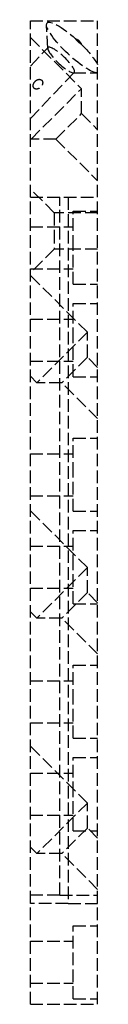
# Model space of a CAD drawing. Header units: millimetres. Extents: x -8 to 0, y -117 to 0.
import ezdxf

# ---------------------------------------------------------------- set-up
doc = ezdxf.new("R2010")
doc.units = ezdxf.units.MM
doc.header["$LTSCALE"] = 10
doc.linetypes.add('ALLCAD_Strich', pattern=[0.2, 0.15, -0.05])
doc.layers.add('BESCH_KONT_sich_schn_seit_2d', color=160, linetype='Continuous')

msp = doc.modelspace()

# ---------------------------------------------------------------- linework, layer by layer
at = {"layer": 'BESCH_KONT_sich_schn_seit_2d', "linetype": 'ALLCAD_Strich', "extrusion": (-1.094764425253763e-47, 1, -2.220446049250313e-16)}
for p, q in [((-8.004999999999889, -0.007131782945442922), (-0.004999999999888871, -0.007131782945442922)), ((-8.004999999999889, -21.00713178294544), (-8.004999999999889, -0.007131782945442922)), ((-5.933612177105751, -3.305707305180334), (-6.079969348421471, -0.496242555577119)), ((-6.010062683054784, -0.253605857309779), (-5.775604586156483, -0.007131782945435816)), ((-0.009999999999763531, -0.008914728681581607), (-0.004999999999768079, -0.008914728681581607)), ((-0.009999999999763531, -0.008914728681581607), (-0.009999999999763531, -0.0116279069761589)), ((-0.009999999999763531, -0.009069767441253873), (-0.004999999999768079, -0.009069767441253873)), ((-0.009999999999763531, -0.0104651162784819), (-0.004999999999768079, -0.0104651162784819)), ((-0.004999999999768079, -0.01062015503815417), (-0.009999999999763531, -0.01062015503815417)), ((-0.009999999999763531, -0.01124031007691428), (-0.004999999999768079, -0.01124031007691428)), ((-0.009999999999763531, -0.01155038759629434), (-0.004999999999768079, -0.01155038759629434)), ((-0.009999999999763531, -0.0116279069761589), (-0.004999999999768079, -0.0116279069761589)), ((-0.009999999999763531, -0.01426356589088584), (-0.009999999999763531, -0.0116279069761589)), ((-0.009999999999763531, -0.0118604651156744), (-0.004999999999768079, -0.0118604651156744)), ((-0.009999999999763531, -0.01201550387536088), (-0.004999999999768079, -0.01201550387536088)), ((-0.009999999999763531, -0.01279069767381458), (-0.004999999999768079, -0.01279069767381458)), ((-0.009999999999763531, -0.01418604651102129), (-0.004999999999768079, -0.01418604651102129)), ((-0.009999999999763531, -0.01426356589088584), (-0.004999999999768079, -0.01426356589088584)), ((-0.009999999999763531, -0.01426356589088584), (-0.009999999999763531, -0.01697674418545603)), ((-0.009999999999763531, -0.01542635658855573), (-0.004999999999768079, -0.01542635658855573)), ((-0.009999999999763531, -0.01682170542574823), (-0.004999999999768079, -0.01682170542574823)), ((-0.009999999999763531, -0.01697674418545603), (-0.004999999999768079, -0.01697674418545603)), ((-0.004999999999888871, -21.00713178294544), (-0.004999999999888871, -0.007131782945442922)), ((-8.004999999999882, -2.007131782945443), (-7.999796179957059, -2.001927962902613)), ((-7.999796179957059, -2.001927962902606), (-1.918677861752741, -8.083046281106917)), ((-8.004999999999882, -5.397685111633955), (-5.898247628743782, -3.182961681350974)), ((-8.004999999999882, -11.63657845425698), (-2.782693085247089, -6.146628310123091)), ((-2.903519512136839, -6.188078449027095), (-0.09025128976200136, -6.193952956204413)), ((-7.929085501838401, -14.09345392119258), (-1.918677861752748, -8.083046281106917)), ((-1.918677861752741, -11.05289476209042), (-1.918677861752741, -8.083046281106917)), ((-4.959237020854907, -14.09345392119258), (-1.918677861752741, -11.05289476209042)), ((-1.918677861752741, -11.05289476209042), (-0.004999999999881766, -12.96657262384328)), ((-8.004999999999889, -14.01753942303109), (-7.929085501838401, -14.09345392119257)), ((-4.9592370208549, -14.09345392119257), (-7.929085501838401, -14.09345392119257)), ((-4.9592370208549, -14.09345392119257), (-0.004999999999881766, -19.04769094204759)), ((-5.154999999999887, -22.85713178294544), (-8.004999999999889, -20.00713178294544)), ((-8.004999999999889, -21.00713178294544), (-0.004999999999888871, -21.00713178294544)), ((-8.004999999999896, -21.00713178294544), (-0.004999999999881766, -21.00713178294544)), ((-8.004999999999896, -117.0071317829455), (-8.004999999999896, -21.00713178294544)), ((-4.504999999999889, -104.0071317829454), (-4.504999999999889, -21.00713178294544)), ((-3.504999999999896, -21.00713178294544), (-3.504999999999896, -105.0071317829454)), ((-0.004999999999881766, -117.0071317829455), (-0.004999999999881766, -21.00713178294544)), ((-5.154999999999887, -22.85713178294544), (-5.154999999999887, -25.00713178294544)), ((-0.004999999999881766, -22.85713178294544), (-5.154999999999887, -22.85713178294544)), ((-2.904999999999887, -27.00713178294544), (-2.904999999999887, -22.65713178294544)), ((-2.904999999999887, -22.65713178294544), (-0.004999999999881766, -22.65713178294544)), ((-8.004999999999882, -24.50713178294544), (-2.904999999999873, -24.50713178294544)), ((-5.154999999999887, -25.00713178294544), (-5.154999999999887, -27.15713178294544)), ((-5.154999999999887, -27.15713178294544), (-8.004999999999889, -30.00713178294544)), ((-0.004999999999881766, -27.15713178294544), (-5.154999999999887, -27.15713178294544)), ((-2.904999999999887, -31.35713178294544), (-2.904999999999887, -27.00713178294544)), ((-8.004999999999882, -29.50713178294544), (-2.904999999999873, -29.50713178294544)), ((-1.221621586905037, -37.06440255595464), (-8.004999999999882, -30.2810241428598)), ((-2.904999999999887, -31.35713178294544), (-0.004999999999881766, -31.35713178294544)), ((-2.904999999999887, -38.00713178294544), (-2.904999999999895, -33.65713178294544)), ((-2.904999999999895, -33.65713178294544), (-0.004999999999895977, -33.65713178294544)), ((-8.004999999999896, -35.50713178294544), (-2.904999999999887, -35.50713178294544)), ((-1.221621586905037, -37.06440255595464), (-7.23202922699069, -43.0748101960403)), ((-1.22162158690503, -40.03425103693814), (-1.22162158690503, -37.06440255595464)), ((-2.904999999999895, -42.35713178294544), (-2.904999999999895, -38.00713178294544)), ((-8.004999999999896, -40.50713178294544), (-2.904999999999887, -40.50713178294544)), ((-1.221621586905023, -40.03425103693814), (-4.262180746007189, -43.0748101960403)), ((-0.004999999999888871, -41.25087262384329), (-1.22162158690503, -40.03425103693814)), ((-7.23202922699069, -43.0748101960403), (-8.004999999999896, -42.3018394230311)), ((-4.262180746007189, -43.0748101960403), (-7.23202922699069, -43.0748101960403)), ((-0.004999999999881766, -47.33199094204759), (-4.262180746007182, -43.07481019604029)), ((-2.904999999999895, -42.35713178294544), (-0.004999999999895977, -42.35713178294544)), ((-2.904999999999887, -54.00713178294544), (-2.904999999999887, -49.65713178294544)), ((-2.904999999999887, -49.65713178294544), (-0.004999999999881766, -49.65713178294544)), ((-8.004999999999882, -51.50713178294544), (-2.904999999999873, -51.50713178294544)), ((-2.904999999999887, -58.35713178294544), (-2.904999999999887, -54.00713178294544)), ((-8.004999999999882, -56.50713178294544), (-2.904999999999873, -56.50713178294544)), ((-1.221621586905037, -65.06440255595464), (-8.004999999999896, -58.28102414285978)), ((-2.904999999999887, -58.35713178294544), (-0.004999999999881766, -58.35713178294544)), ((-2.904999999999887, -65.00713178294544), (-2.904999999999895, -60.65713178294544)), ((-2.904999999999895, -60.65713178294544), (-0.004999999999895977, -60.65713178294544)), ((-8.004999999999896, -62.50713178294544), (-2.904999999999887, -62.50713178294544)), ((-1.221621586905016, -65.06440255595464), (-7.23202922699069, -71.07481019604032)), ((-2.904999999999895, -69.35713178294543), (-2.904999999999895, -65.00713178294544)), ((-1.22162158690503, -68.03425103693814), (-1.22162158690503, -65.06440255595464)), ((-8.004999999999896, -67.50713178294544), (-2.904999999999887, -67.50713178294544)), ((-1.22162158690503, -68.03425103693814), (-4.262180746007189, -71.07481019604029)), ((-0.004999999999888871, -69.25087262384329), (-1.22162158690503, -68.03425103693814)), ((-2.904999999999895, -69.35713178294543), (-0.004999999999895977, -69.35713178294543)), ((-7.23202922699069, -71.07481019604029), (-8.004999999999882, -70.30183942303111)), ((-4.262180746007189, -71.07481019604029), (-7.23202922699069, -71.07481019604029)), ((-0.004999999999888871, -75.33199094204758), (-4.262180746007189, -71.07481019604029)), ((-2.904999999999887, -81.00713178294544), (-2.904999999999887, -76.65713178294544)), ((-2.904999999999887, -76.65713178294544), (-0.004999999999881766, -76.65713178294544)), ((-8.004999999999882, -78.50713178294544), (-2.904999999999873, -78.50713178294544)), ((-2.904999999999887, -85.35713178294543), (-2.904999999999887, -81.00713178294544)), ((-8.004999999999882, -83.50713178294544), (-2.904999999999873, -83.50713178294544)), ((-2.904999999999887, -85.35713178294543), (-0.004999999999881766, -85.35713178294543)), ((-1.221621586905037, -93.06440255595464), (-8.004999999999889, -86.28102414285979)), ((-2.904999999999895, -92.00713178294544), (-2.904999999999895, -87.65713178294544)), ((-2.904999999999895, -87.65713178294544), (-0.004999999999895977, -87.65713178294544)), ((-8.004999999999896, -89.50713178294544), (-2.904999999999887, -89.50713178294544)), ((-2.904999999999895, -96.35713178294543), (-2.904999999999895, -92.00713178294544)), ((-1.221621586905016, -93.06440255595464), (-7.23202922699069, -99.07481019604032)), ((-1.22162158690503, -96.03425103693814), (-1.22162158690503, -93.06440255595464)), ((-8.004999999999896, -94.50713178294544), (-2.904999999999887, -94.50713178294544)), ((-1.22162158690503, -96.03425103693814), (-4.262180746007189, -99.07481019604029)), ((-0.004999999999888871, -97.25087262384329), (-1.22162158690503, -96.03425103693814)), ((-2.904999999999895, -96.35713178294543), (-0.004999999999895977, -96.35713178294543)), ((-7.23202922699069, -99.07481019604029), (-8.004999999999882, -98.30183942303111)), ((-4.262180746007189, -99.07481019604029), (-7.23202922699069, -99.07481019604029)), ((-0.004999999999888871, -103.3319909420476), (-4.262180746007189, -99.07481019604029)), ((-4.504999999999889, -104.0071317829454), (-8.004999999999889, -104.0071317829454)), ((-4.504999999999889, -104.0071317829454), (-0.004999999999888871, -104.0071317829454)), ((-3.504999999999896, -105.0071317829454), (-8.004999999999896, -105.0071317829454)), ((-3.504999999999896, -105.0071317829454), (-0.004999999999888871, -105.0071317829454)), ((-2.904999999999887, -116.3571317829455), (-2.904999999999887, -107.6571317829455)), ((-2.904999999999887, -107.6571317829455), (-0.004999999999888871, -107.6571317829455)), ((-8.004999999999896, -109.5071317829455), (-2.904999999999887, -109.5071317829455)), ((-8.004999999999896, -114.5071317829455), (-2.904999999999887, -114.5071317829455)), ((-8.004999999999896, -117.0071317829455), (-0.004999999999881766, -117.0071317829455)), ((-2.904999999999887, -116.3571317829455), (-0.004999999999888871, -116.3571317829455))]:
    msp.add_line(p, q, dxfattribs=at)
at = {"layer": 'BESCH_KONT_sich_schn_seit_2d', "linetype": 'ALLCAD_Strich', "extrusion": (-2.220446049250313e-16, -2.220446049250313e-16, -1)}
for centre, major_axis, ratio, start_param, end_param in [((-2.930735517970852, -3.182811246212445), (3.079327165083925, -2.92920538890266), 0.2265645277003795, 0.1673735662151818, 4.598282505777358), ((-4.340470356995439, -4.664794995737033), (1.557777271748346, -1.481833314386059), 0.2265645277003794, -2.907773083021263, 3.375412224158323)]:
    msp.add_ellipse(centre, major_axis=major_axis, ratio=ratio, start_param=start_param, end_param=end_param, dxfattribs=at)
at = {"layer": 'BESCH_KONT_sich_schn_seit_2d', "linetype": 'ALLCAD_Strich', "extrusion": (-2.220446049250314e-16, -2.220446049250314e-16, -1)}
msp.add_ellipse((-15.11611111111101, -15.99268733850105), major_axis=(12.92879083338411, 13.59139136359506), ratio=0.2265645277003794, start_param=-0.1141064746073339, end_param=0.1141064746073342, dxfattribs=at)
at = {"layer": 'BESCH_KONT_sich_schn_seit_2d', "linetype": 'ALLCAD_Strich', "extrusion": (-2.220446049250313e-16, -2.220446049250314e-16, -1)}
msp.add_ellipse((-2.930735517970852, -3.182811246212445), major_axis=(3.079327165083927, -2.929205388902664), ratio=0.2265645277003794, start_param=-1.456689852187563, end_param=-0.5919182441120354, dxfattribs=at)
at = {"layer": 'BESCH_KONT_sich_schn_seit_2d', "linetype": 'ALLCAD_Strich'}
msp.add_rational_spline([(-1.920788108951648, -2.823198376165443), (-2.322103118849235, -2.54298643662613), (-2.622006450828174, -2.156165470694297)], [1.459340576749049, 1.474714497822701, 1.45934057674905], degree=2, dxfattribs=at)
msp.add_open_spline([(-7.437711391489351, -7.212272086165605), (-7.5118629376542, -7.290223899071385), (-7.577897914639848, -7.388084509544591), (-7.641387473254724, -7.547126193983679), (-7.656728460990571, -7.60208977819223), (-7.67253732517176, -7.712685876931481), (-7.673075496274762, -7.768306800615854), (-7.657811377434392, -7.859808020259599), (-7.646267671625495, -7.899355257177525), (-7.610968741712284, -7.972254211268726), (-7.58712281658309, -8.005561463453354), (-7.534216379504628, -8.058467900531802), (-7.50137404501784, -8.082073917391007), (-7.429388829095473, -8.116622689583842), (-7.390282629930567, -8.127640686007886), (-7.299677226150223, -8.141202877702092), (-7.245036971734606, -8.139160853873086), (-7.1370446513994, -8.119957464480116), (-7.083708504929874, -8.102715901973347), (-6.930203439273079, -8.033397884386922), (-6.836976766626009, -7.963307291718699), (-6.689552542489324, -7.808327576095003), (-6.625059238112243, -7.712008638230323), (-6.565578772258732, -7.556976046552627), (-6.551824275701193, -7.50359895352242), (-6.539283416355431, -7.396270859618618), (-6.540424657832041, -7.342329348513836), (-6.558127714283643, -7.253267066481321), (-6.570625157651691, -7.214673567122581), (-6.607235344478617, -7.143085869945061), (-6.631426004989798, -7.110123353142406), (-6.684332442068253, -7.057216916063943), (-6.716838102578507, -7.033274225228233), (-6.78751734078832, -6.997419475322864), (-6.825666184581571, -6.985444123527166), (-6.913806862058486, -6.969417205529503), (-6.966753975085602, -6.969766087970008), (-7.071464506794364, -6.985687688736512), (-7.123214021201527, -7.001342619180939), (-7.272723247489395, -7.066664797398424), (-7.364438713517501, -7.135244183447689), (-7.437711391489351, -7.212272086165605)], degree=3, knots=[0, 0, 0, 0, 0.03313777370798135, 0.03313777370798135, 0.04970666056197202, 0.04970666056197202, 0.0662755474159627, 0.0662755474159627, 0.07757251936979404, 0.07757251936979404, 0.08886949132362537, 0.08886949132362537, 0.1000188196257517, 0.1000188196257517, 0.1111681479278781, 0.1111681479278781, 0.1275406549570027, 0.1275406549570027, 0.1439131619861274, 0.1439131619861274, 0.1766581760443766, 0.1766581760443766, 0.2097959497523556, 0.2097959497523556, 0.2263648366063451, 0.2263648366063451, 0.2429337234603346, 0.2429337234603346, 0.2542306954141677, 0.2542306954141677, 0.2655276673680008, 0.2655276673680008, 0.2766769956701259, 0.2766769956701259, 0.2878263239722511, 0.2878263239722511, 0.3041988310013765, 0.3041988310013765, 0.3205713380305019, 0.3205713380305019, 0.3533163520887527, 0.3533163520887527, 0.3533163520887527, 0.3533163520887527], dxfattribs=at)

doc.saveas('drawing.dxf')
